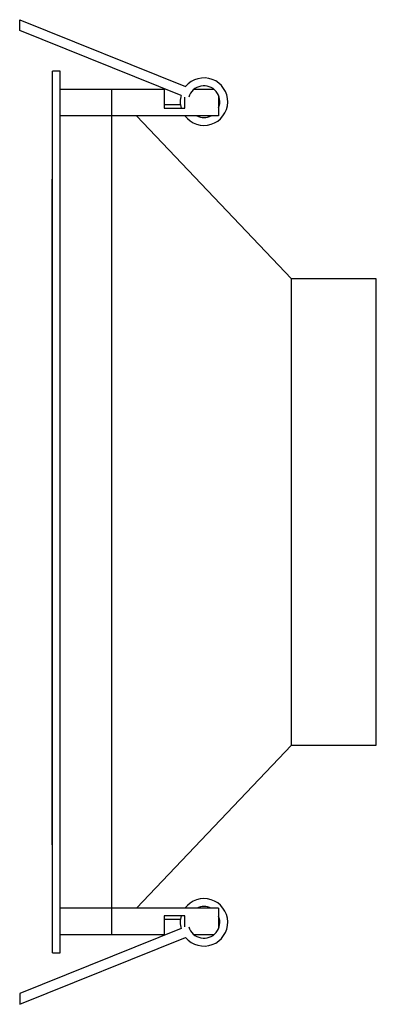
# Paper-space layout '_Superior' of a CAD drawing. Header units: millimetres. Extents: x 3 to 48, y -62 to 62.
import ezdxf

# ---------------------------------------------------------------- set-up
doc = ezdxf.new("R2010")
doc.units = ezdxf.units.MM

psp = doc.layouts.new('_Superior')

# ---------------------------------------------------------------- linework, layer by layer
at = {"color": 7, "linetype": 'Continuous', "lineweight": 25}
for p, q in [((2.98, 60.79), (2.98, 62.13)), ((2.98, 62.13), (23.94, 53.7)), ((23.37, 52.58), (2.98, 60.79)), ((8.11, 55.63), (7.11, 55.63)), ((7.11, -55.63), (7.11, 55.63)), ((8.11, -55.63), (8.11, 55.63)), ((21.25, 53.31), (8.11, 53.31)), ((14.61, -53.31), (14.61, 53.31)), ((21.25, 53.31), (21.25, 50.98)), ((23.84, 50.98), (23.84, 52.36)), ((27.56, 53.31), (24.96, 53.31)), ((28.11, 52.56), (28.11, 50)), ((23.29, 51.38), (21.25, 51.38)), ((21.25, 50.98), (23.84, 50.98)), ((28.11, 50), (8.11, 50)), ((37.32, 29.43), (17.75, 50)), ((7.11, 42), (7.1, 42)), ((7.1, -42), (7.1, 42)), ((48.03, 29.43), (37.32, 29.43)), ((37.32, -29.43), (37.32, 29.43)), ((48.03, -29.43), (48.03, 29.43)), ((17.75, -50), (37.32, -29.43)), ((37.32, -29.43), (48.03, -29.43)), ((7.1, -42), (7.11, -42)), ((28.11, -50), (8.11, -50)), ((28.11, -50), (28.11, -52.56)), ((23.84, -50.98), (21.25, -50.98)), ((21.25, -50.98), (21.25, -53.31)), ((21.25, -51.38), (23.29, -51.38)), ((23.84, -52.36), (23.84, -50.98)), ((23.37, -52.58), (2.98, -60.79)), ((8.11, -53.31), (21.25, -53.31)), ((24.96, -53.31), (27.56, -53.31)), ((2.98, -62.13), (23.94, -53.7)), ((7.11, -55.63), (8.11, -55.63)), ((2.98, -60.79), (2.98, -62.13))]:
    psp.add_line(p, q, dxfattribs=at)
for centre, radius, start, end in [((26.26, 51.79), 3, 216.5215, 140.5682), ((26.26, 51.79), 2, 337.4398, 163.4148), ((26.26, 51.79), 3, 164.7038, 195.7325), ((26.26, 51.79), 2, 243.2129, 296.7871), ((26.26, -51.79), 3, 219.4318, 143.4785), ((26.26, -51.79), 2, 63.2129, 116.7871), ((26.26, -51.79), 3, 164.2675, 195.2962), ((26.26, -51.79), 2, 196.5852, 22.5602)]:
    psp.add_arc(centre, radius, start, end, dxfattribs=at)

doc.saveas('drawing.dxf')
